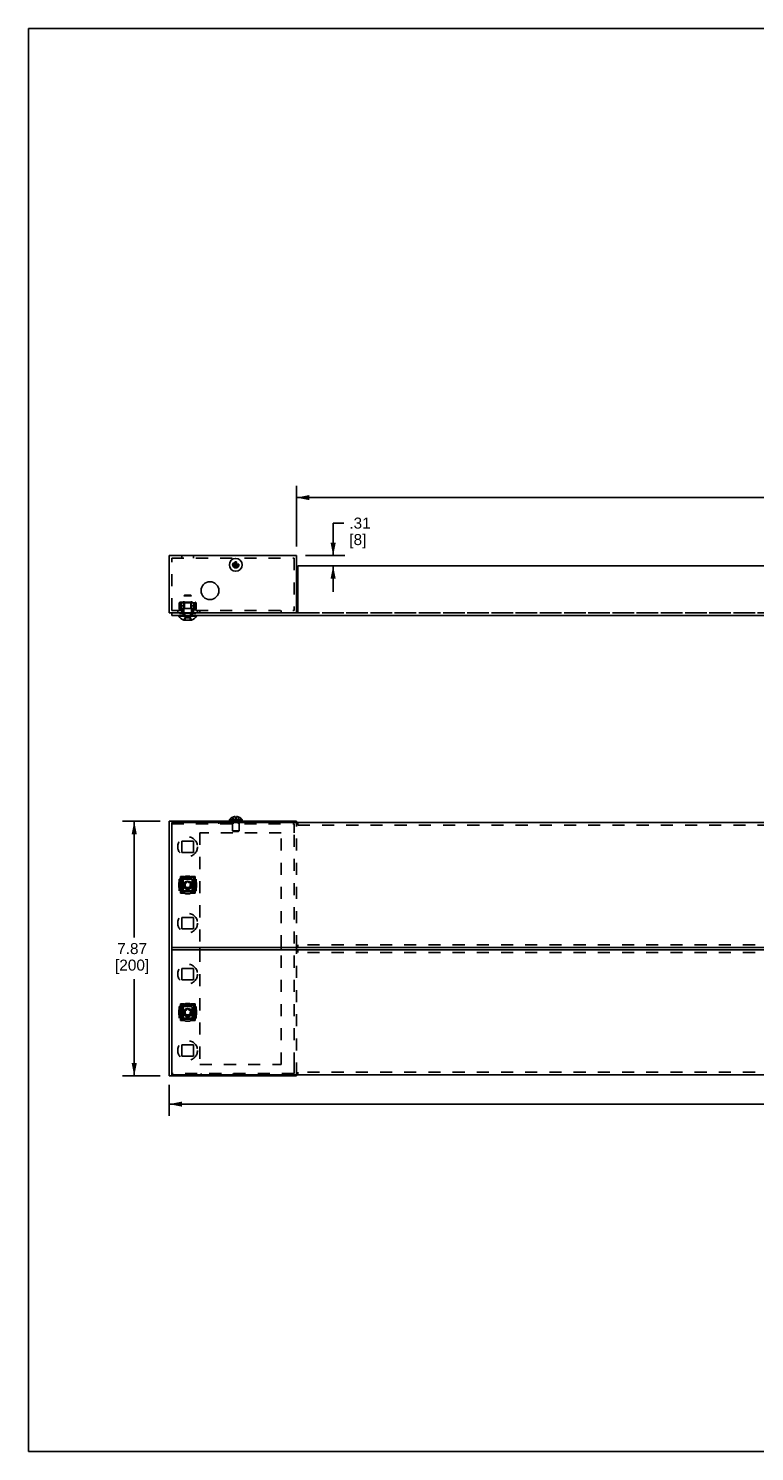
# Model space of a CAD drawing. Header units: inches. Extents: x 0 to 68, y 0 to 44.
# Tile 1 of 4: x 0 to 22.4, y 0 to 44. Entities that reach past the tile are written whole.
import ezdxf

# ---------------------------------------------------------------- set-up
doc = ezdxf.new("R2010")
doc.units = ezdxf.units.IN
doc.header["$LTSCALE"] = 3.74
doc.header["$MEASUREMENT"] = 0
doc.linetypes.add('HIDDEN', pattern=[0.2, 0.1, -0.1])
doc.layers.get('0').update_dxf_attribs({"linetype": 'CONTINUOUS'})
doc.layers.add('DEFAULT_2', color=8, linetype='HIDDEN')
doc.styles.get("Standard").update_dxf_attribs({"font": 'arial.ttf'})
doc.dimstyles.new('DIMSTYLE_1', dxfattribs={"dimtxt": 0.34, "dimasz": 0.4, "dimexe": 0.09, "dimexo": 0.07, "dimgap": 0.0425, "dimtad": 0, "dimtih": 1, "dimtoh": 1, "dimzin": 4, "dimdsep": 46, "dimtxsty": 'Standard', "dimblk": '_FILLED', "dimblk1": '_FILLED', "dimblk2": '_FILLED', "dimcen": 0.09, "dimadec": 3, "dimazin": 1, "dimtfac": 1, "dimtdec": 3, "dimtofl": 0, "dimtmove": 0, "dimatfit": 3, "dimldrblk": '_FILLED', "dimfxl": 0, "dimtolj": 1, "dimtzin": 4, "dimarcsym": 0})

# ---------------------------------------------------------------- blocks, each defined once
blk = doc.blocks.new('_FILLED')
at = {"color": 0, "linetype": 'ByBlock'}
blk.add_solid([(0, 0), (-1, 0.2), (-1, -0.2)], dxfattribs=at)
blk = doc.blocks.new('*D1')
at = {"color": 2, "linetype": 'Continuous'}
for p, q in [((4.07, 19.487), (2.91, 19.487)), ((3.27, 19.487), (3.27, 15.89)), ((3.27, 11.613), (3.27, 14.605)), ((4.07, 11.613), (2.91, 11.613))]:
    blk.add_line(p, q, dxfattribs=at)
at = {"color": 2, "linetype": 'Continuous', "xscale": 0.4, "yscale": 0.4, "zscale": 0.4}
for p, rotation in [((3.27, 19.487), 90), ((3.27, 11.613), 270)]:
    blk.add_blockref('_FILLED', p, dxfattribs=dict(at, rotation=rotation))
at = {"color": 2, "linetype": 'Continuous', "insert": (3.204, 15.72), "char_height": 0.34, "width": 1.05539, "attachment_point": 2, "line_spacing_factor": 0.9}
blk.add_mtext('7.87\\P[200]', dxfattribs=at)
blk = doc.blocks.new('*D2')
at = {"color": 2, "linetype": 'Continuous'}
for p, q in [((4.35, 11.333), (4.35, 10.382)), ((43.642, 11.333), (43.642, 10.382)), ((4.35, 10.742), (23.232, 10.742)), ((43.642, 10.742), (24.76, 10.742))]:
    blk.add_line(p, q, dxfattribs=at)
at = {"color": 2, "linetype": 'Continuous', "xscale": 0.4, "yscale": 0.4, "zscale": 0.4, "rotation": 180}
blk.add_blockref('_FILLED', (4.35, 10.742), dxfattribs=at)
at = {"color": 2, "linetype": 'Continuous', "xscale": 0.4, "yscale": 0.4, "zscale": 0.4}
blk.add_blockref('_FILLED', (43.642, 10.742), dxfattribs=at)
at = {"color": 2, "linetype": 'Continuous', "insert": (23.996, 10.912), "char_height": 0.34, "width": 1.1881, "attachment_point": 2, "line_spacing_factor": 0.9}
blk.add_mtext('39.29\\P[998]', dxfattribs=at)
blk = doc.blocks.new('*D4')
at = {"color": 2, "linetype": 'Continuous'}
for p, q in [((9.418, 27.7), (9.418, 28.706)), ((9.418, 28.706), (9.748, 28.706)), ((8.567, 27.7), (9.778, 27.7)), ((9.418, 27.385), (9.418, 26.585))]:
    blk.add_line(p, q, dxfattribs=at)
at = {"color": 2, "linetype": 'Continuous', "xscale": 0.4, "yscale": 0.4, "zscale": 0.4}
for p, rotation in [((9.418, 27.7), 270), ((9.418, 27.385), 90)]:
    blk.add_blockref('_FILLED', p, dxfattribs=dict(at, rotation=rotation))
at = {"color": 2, "linetype": 'Continuous', "insert": (9.918, 28.876), "char_height": 0.34, "width": 0.65978, "attachment_point": 1, "line_spacing_factor": 0.9}
blk.add_mtext('.31\\P[8]', dxfattribs=at)
blk = doc.blocks.new('*D5')
at = {"color": 2, "linetype": 'Continuous'}
for p, q in [((8.287, 27.98), (8.287, 29.855)), ((8.287, 29.495), (23.232, 29.495)), ((39.705, 29.495), (24.76, 29.495)), ((39.705, 27.98), (39.705, 29.855))]:
    blk.add_line(p, q, dxfattribs=at)
at = {"color": 2, "linetype": 'Continuous', "xscale": 0.4, "yscale": 0.4, "zscale": 0.4, "rotation": 180}
blk.add_blockref('_FILLED', (8.287, 29.495), dxfattribs=at)
at = {"color": 2, "linetype": 'Continuous', "xscale": 0.4, "yscale": 0.4, "zscale": 0.4}
blk.add_blockref('_FILLED', (39.705, 29.495), dxfattribs=at)
at = {"color": 2, "linetype": 'Continuous', "insert": (23.996, 29.665), "char_height": 0.34, "width": 1.1881, "attachment_point": 2, "line_spacing_factor": 0.9}
blk.add_mtext('31.42\\P[798]', dxfattribs=at)

msp = doc.modelspace()

# ---------------------------------------------------------------- linework, layer by layer
at = {"color": 7, "linetype": 'Continuous'}
for p, q in [((0, 0), (0, 44)), ((0, 44), (68, 44)), ((4.35, 27.7), (4.35, 25.928)), ((4.35, 27.7), (8.287, 27.7)), ((6.335, 27.416), (6.484, 27.416)), ((6.386, 27.393), (6.433, 27.439)), ((6.433, 27.393), (6.386, 27.439)), ((6.409, 27.491), (6.409, 27.341)), ((8.287, 27.7), (8.287, 25.928)), ((8.327, 25.928), (8.327, 27.385)), ((8.327, 27.385), (39.665, 27.385)), ((4.35, 25.928), (8.327, 25.928)), ((4.429, 25.928), (4.429, 25.849)), ((43.563, 25.849), (4.429, 25.849)), ((4.646, 25.83), (4.646, 25.849)), ((5.197, 25.83), (4.646, 25.83)), ((4.803, 25.704), (5.039, 25.704)), ((5.197, 25.83), (5.197, 25.849)), ((4.35, 19.487), (4.35, 11.613)), ((8.287, 19.487), (4.35, 19.487)), ((4.429, 19.448), (4.429, 15.589)), ((43.563, 19.448), (4.429, 19.448)), ((6.212, 19.538), (6.212, 19.487)), ((6.212, 19.538), (6.606, 19.538)), ((6.316, 19.618), (6.314, 19.618)), ((6.386, 19.635), (6.389, 19.618)), ((6.43, 19.618), (6.389, 19.618)), ((6.43, 19.618), (6.433, 19.635)), ((6.504, 19.618), (6.502, 19.618)), ((6.606, 19.538), (6.606, 19.487)), ((8.287, 19.448), (8.287, 19.487)), ((4.889, 17.594), (4.904, 17.619)), ((4.938, 17.619), (4.953, 17.594)), ((4.841, 17.528), (4.826, 17.554)), ((4.826, 17.483), (4.841, 17.509)), ((4.843, 17.584), (4.872, 17.584)), ((4.872, 17.453), (4.843, 17.453)), ((4.904, 17.418), (4.889, 17.444)), ((4.953, 17.444), (4.938, 17.418)), ((4.97, 17.584), (5, 17.584)), ((5, 17.453), (4.97, 17.453)), ((5.017, 17.554), (5.002, 17.528)), ((5.002, 17.509), (5.017, 17.483)), ((4.429, 15.589), (43.563, 15.589)), ((4.429, 15.511), (4.429, 11.652)), ((43.563, 15.511), (4.429, 15.511)), ((5.295, 15.589), (5.295, 15.511)), ((7.815, 15.511), (7.815, 15.589)), ((8.287, 15.511), (8.287, 15.589)), ((4.843, 13.647), (4.872, 13.647)), ((4.889, 13.657), (4.904, 13.682)), ((4.938, 13.682), (4.953, 13.657)), ((4.97, 13.647), (5, 13.647)), ((4.841, 13.591), (4.826, 13.617)), ((4.826, 13.546), (4.841, 13.572)), ((4.872, 13.516), (4.843, 13.516)), ((4.904, 13.481), (4.889, 13.507)), ((4.953, 13.507), (4.938, 13.481)), ((5, 13.516), (4.97, 13.516)), ((5.017, 13.617), (5.002, 13.591)), ((5.002, 13.572), (5.017, 13.546)), ((4.35, 11.613), (8.287, 11.613)), ((4.429, 11.652), (43.563, 11.652)), ((8.287, 11.613), (8.287, 11.652)), ((0, 0), (68, 0))]:
    msp.add_line(p, q, dxfattribs=at)
for points in [[(6.386, 27.439), (6.374, 27.439), (6.362, 27.439), (6.351, 27.438), (6.339, 27.438), (6.328, 27.437), (6.316, 27.436)], [(6.316, 27.436), (6.319, 27.433), (6.322, 27.429), (6.325, 27.426), (6.328, 27.423), (6.331, 27.419), (6.335, 27.416)], [(6.335, 27.416), (6.331, 27.413), (6.328, 27.41), (6.325, 27.406), (6.322, 27.403), (6.319, 27.4), (6.316, 27.396)], [(6.316, 27.396), (6.328, 27.395), (6.339, 27.395), (6.351, 27.394), (6.362, 27.394), (6.374, 27.393), (6.386, 27.393)], [(6.389, 27.509), (6.388, 27.498), (6.388, 27.487), (6.387, 27.475), (6.387, 27.463), (6.386, 27.451), (6.386, 27.439)], [(6.386, 27.393), (6.386, 27.381), (6.387, 27.369), (6.387, 27.358), (6.388, 27.346), (6.388, 27.335), (6.389, 27.323)], [(6.409, 27.491), (6.406, 27.494), (6.403, 27.497), (6.4, 27.5), (6.396, 27.503), (6.393, 27.506), (6.389, 27.509)], [(6.389, 27.323), (6.393, 27.326), (6.396, 27.329), (6.4, 27.332), (6.403, 27.335), (6.406, 27.338), (6.409, 27.341)], [(6.43, 27.509), (6.426, 27.506), (6.423, 27.503), (6.419, 27.5), (6.416, 27.497), (6.413, 27.494), (6.409, 27.491)], [(6.409, 27.341), (6.413, 27.338), (6.416, 27.335), (6.419, 27.332), (6.423, 27.329), (6.426, 27.326), (6.43, 27.323)], [(6.433, 27.439), (6.432, 27.451), (6.432, 27.463), (6.432, 27.475), (6.431, 27.487), (6.43, 27.498), (6.43, 27.509)], [(6.43, 27.323), (6.43, 27.335), (6.431, 27.346), (6.432, 27.358), (6.432, 27.369), (6.432, 27.381), (6.433, 27.393)], [(6.502, 27.436), (6.491, 27.437), (6.48, 27.438), (6.468, 27.438), (6.456, 27.439), (6.444, 27.439), (6.433, 27.439)], [(6.433, 27.393), (6.444, 27.393), (6.456, 27.394), (6.468, 27.394), (6.48, 27.395), (6.491, 27.395), (6.502, 27.396)], [(6.484, 27.416), (6.487, 27.419), (6.49, 27.423), (6.493, 27.426), (6.496, 27.429), (6.499, 27.433), (6.502, 27.436)], [(6.502, 27.396), (6.499, 27.4), (6.496, 27.403), (6.493, 27.406), (6.49, 27.41), (6.487, 27.413), (6.484, 27.416)], [(6.386, 19.635), (6.374, 19.633), (6.362, 19.631), (6.351, 19.629), (6.339, 19.625), (6.328, 19.622), (6.316, 19.618)], [(6.468, 19.629), (6.456, 19.631), (6.444, 19.633), (6.433, 19.635)], [(6.468, 19.629), (6.48, 19.625), (6.491, 19.622), (6.502, 19.618)]]:
    msp.add_lwpolyline(points, dxfattribs=at)
for centre, radius in [((6.409, 27.416), 0.197), ((5.61, 26.617), 0.276), ((4.921, 17.519), 0.276), ((4.921, 17.519), 0.118), ((4.921, 13.582), 0.276), ((4.921, 13.582), 0.118)]:
    msp.add_circle(centre, radius, dxfattribs=at)
for centre, radius, start, end in [((6.409, 27.416), 0.0951, 167.6977, 192.3023), ((6.409, 27.416), 0.0951, 77.6977, 102.3023), ((6.409, 27.416), 0.0951, 257.6977, 282.3023), ((6.409, 27.416), 0.0951, 347.6977, 12.3023), ((4.921, 26.013), 0.331, 213.5955, 249.0849), ((4.921, 26.013), 0.331, 290.9151, 326.4045), ((6.409, 19.391), 0.246, 112.7252, 143.1301), ((6.409, 19.391), 0.246, 36.8699, 67.2748), ((4.921, 17.609), 0.0197, 30, 150), ((4.843, 17.564), 0.0197, 90, 210), ((4.843, 17.473), 0.0197, 150, 270), ((4.823, 17.519), 0.0197, 330, 30), ((4.872, 17.604), 0.0197, 270, 330), ((4.872, 17.434), 0.0197, 30, 90), ((4.921, 17.428), 0.0197, 210, 330), ((4.97, 17.604), 0.0197, 210, 270), ((4.97, 17.434), 0.0197, 90, 150), ((5.019, 17.519), 0.0197, 150, 210), ((5, 17.564), 0.0197, 330, 90), ((5, 17.473), 0.0197, 270, 30), ((4.843, 13.627), 0.0197, 90, 210), ((4.872, 13.667), 0.0197, 270, 330), ((4.921, 13.672), 0.0197, 30, 150), ((4.97, 13.667), 0.0197, 210, 270), ((5, 13.627), 0.0197, 330, 90), ((4.843, 13.536), 0.0197, 150, 270), ((4.823, 13.582), 0.0197, 330, 30), ((4.872, 13.497), 0.0197, 30, 90), ((4.921, 13.491), 0.0197, 210, 330), ((4.97, 13.497), 0.0197, 90, 150), ((5.019, 13.582), 0.0197, 150, 210), ((5, 13.536), 0.0197, 270, 30)]:
    msp.add_arc(centre, radius, start, end, dxfattribs=at)
at = {"layer": 'DEFAULT_2', "color": 8, "linetype": 'HIDDEN'}
for p, q in [((4.429, 26.007), (4.429, 27.621)), ((4.429, 27.621), (8.208, 27.621)), ((4.744, 27.7), (4.744, 27.621)), ((5.098, 27.7), (5.098, 27.621)), ((8.208, 27.621), (8.208, 26.007)), ((4.823, 26.479), (4.803, 26.46)), ((4.803, 25.92), (4.803, 26.46)), ((5.039, 26.46), (4.803, 26.46)), ((4.823, 26.479), (5.02, 26.479)), ((5.02, 26.479), (5.039, 26.46)), ((5.039, 25.92), (5.039, 26.46)), ((4.429, 26.007), (8.208, 26.007)), ((4.616, 26.007), (4.616, 25.928)), ((4.655, 26.066), (4.655, 26.223)), ((4.675, 26.223), (4.675, 26.066)), ((4.695, 26.145), (4.695, 26.263)), ((4.695, 26.263), (5.148, 26.263)), ((5.148, 26.243), (4.695, 26.243)), ((4.813, 26.145), (4.695, 26.145)), ((4.695, 26.046), (4.744, 26.046)), ((4.695, 26.026), (4.744, 26.026)), ((4.705, 26.075), (4.705, 26.232)), ((5.128, 26.242), (4.714, 26.242)), ((5.128, 26.065), (4.714, 26.065)), ((4.734, 26.232), (4.734, 26.075)), ((4.734, 26.073), (4.734, 26.071)), ((4.734, 26.071), (4.735, 26.07)), ((4.736, 26.241), (4.736, 26.24)), ((4.744, 26.007), (4.744, 25.928)), ((4.764, 26.007), (4.764, 25.948)), ((4.783, 26.263), (4.783, 26.243)), ((4.783, 26.007), (4.783, 25.948)), ((4.813, 26.145), (4.813, 26.263)), ((4.824, 26.242), (4.824, 26.065)), ((5.018, 26.242), (5.018, 26.065)), ((5.029, 26.145), (5.029, 26.263)), ((5.148, 26.145), (5.029, 26.145)), ((5.059, 26.263), (5.059, 26.243)), ((5.059, 25.948), (5.059, 26.007)), ((5.079, 25.948), (5.079, 26.007)), ((5.098, 26.046), (5.148, 26.046)), ((5.098, 26.026), (5.148, 26.026)), ((5.098, 26.007), (5.098, 25.928)), ((5.106, 26.241), (5.107, 26.24)), ((5.108, 26.232), (5.108, 26.075)), ((5.108, 26.075), (5.108, 26.074)), ((5.108, 26.073), (5.108, 26.074)), ((5.108, 26.071), (5.108, 26.073)), ((5.138, 26.232), (5.138, 26.075)), ((5.148, 26.263), (5.148, 26.145)), ((5.167, 26.066), (5.167, 26.223)), ((5.187, 26.223), (5.187, 26.066)), ((5.226, 26.007), (5.226, 25.928)), ((5.295, 25.928), (5.295, 26.007)), ((7.815, 26.007), (7.815, 25.928)), ((4.665, 25.908), (4.665, 25.928)), ((4.744, 25.908), (4.665, 25.908)), ((4.783, 25.928), (4.783, 25.849)), ((5.039, 25.92), (4.803, 25.92)), ((4.823, 25.782), (4.823, 25.704)), ((5.019, 25.782), (4.823, 25.782)), ((4.843, 25.782), (4.843, 25.704)), ((4.999, 25.782), (4.999, 25.704)), ((5.019, 25.782), (5.019, 25.704)), ((5.059, 25.928), (5.059, 25.849)), ((5.177, 25.908), (5.098, 25.908)), ((5.177, 25.908), (5.177, 25.928)), ((8.327, 25.928), (39.665, 25.928)), ((39.665, 25.928), (8.327, 25.928)), ((4.429, 19.133), (4.429, 19.408)), ((4.429, 19.408), (8.208, 19.408)), ((5.335, 19.408), (5.335, 19.487)), ((5.886, 19.408), (5.886, 19.487)), ((6.311, 19.487), (6.311, 19.187)), ((6.335, 19.503), (6.314, 19.618)), ((6.326, 19.408), (6.326, 19.487)), ((6.335, 19.503), (6.484, 19.503)), ((6.389, 19.618), (6.409, 19.503)), ((6.43, 19.618), (6.409, 19.503)), ((6.484, 19.503), (6.504, 19.618)), ((6.493, 19.408), (6.493, 19.487)), ((6.508, 19.487), (6.508, 19.187)), ((8.208, 19.408), (8.208, 19.133)), ((8.287, 15.589), (8.287, 19.448)), ((8.327, 19.369), (8.327, 19.448)), ((8.327, 19.369), (39.665, 19.369)), ((5.295, 19.133), (5.295, 15.589)), ((7.815, 19.133), (5.295, 19.133)), ((6.326, 19.172), (6.311, 19.187)), ((6.508, 19.187), (6.311, 19.187)), ((6.493, 19.172), (6.326, 19.172)), ((6.493, 19.172), (6.508, 19.187)), ((7.815, 15.589), (7.815, 19.133)), ((8.209, 11.967), (8.209, 19.133)), ((4.744, 18.523), (4.744, 18.877)), ((4.744, 18.877), (5.098, 18.877)), ((5.098, 18.523), (4.744, 18.523)), ((5.098, 18.877), (5.098, 18.523)), ((4.655, 17.696), (4.655, 17.341)), ((4.655, 17.696), (5.187, 17.696)), ((4.665, 17.696), (4.665, 17.341)), ((4.675, 17.696), (4.675, 17.341)), ((4.695, 17.696), (4.695, 17.775)), ((4.813, 17.775), (4.695, 17.775)), ((4.813, 17.755), (4.695, 17.755)), ((4.734, 17.735), (4.705, 17.706)), ((4.705, 17.706), (4.705, 17.332)), ((4.705, 17.706), (4.705, 17.705)), ((4.705, 17.706), (4.705, 17.706)), ((4.707, 17.705), (4.705, 17.705)), ((4.707, 17.705), (4.707, 17.704)), ((5.108, 17.735), (4.734, 17.735)), ((4.735, 17.733), (4.734, 17.734)), ((4.738, 17.725), (4.735, 17.733)), ((4.738, 17.725), (4.735, 17.733)), ((4.744, 17.696), (4.744, 17.341)), ((4.764, 17.696), (4.764, 17.341)), ((4.783, 17.696), (4.783, 17.341)), ((4.813, 17.696), (4.813, 17.775)), ((5.029, 17.696), (5.029, 17.775)), ((5.148, 17.775), (5.029, 17.775)), ((5.148, 17.755), (5.029, 17.755)), ((5.059, 17.696), (5.059, 17.341)), ((5.079, 17.696), (5.079, 17.341)), ((5.098, 17.696), (5.098, 17.341)), ((5.107, 17.732), (5.105, 17.728)), ((5.105, 17.727), (5.105, 17.728)), ((5.107, 17.733), (5.108, 17.734)), ((5.107, 17.733), (5.107, 17.732)), ((5.108, 17.735), (5.108, 17.735)), ((5.108, 17.735), (5.108, 17.734)), ((5.108, 17.735), (5.138, 17.706)), ((5.129, 17.702), (5.13, 17.703)), ((5.13, 17.703), (5.135, 17.704)), ((5.135, 17.704), (5.136, 17.705)), ((5.138, 17.706), (5.138, 17.332)), ((5.148, 17.696), (5.148, 17.775)), ((5.167, 17.696), (5.167, 17.341)), ((5.177, 17.341), (5.177, 17.696)), ((5.187, 17.696), (5.187, 17.341)), ((5.187, 17.341), (4.655, 17.341)), ((4.695, 17.263), (4.695, 17.341)), ((4.695, 17.282), (4.813, 17.282)), ((4.813, 17.263), (4.695, 17.263)), ((4.705, 17.332), (4.734, 17.302)), ((4.707, 17.332), (4.705, 17.332)), ((4.714, 17.336), (4.707, 17.332)), ((4.714, 17.336), (4.707, 17.332)), ((4.735, 17.304), (4.734, 17.303)), ((4.734, 17.302), (4.734, 17.303)), ((4.734, 17.302), (4.734, 17.302)), ((5.108, 17.302), (4.734, 17.302)), ((4.735, 17.305), (4.737, 17.309)), ((4.735, 17.304), (4.735, 17.305)), ((4.738, 17.311), (4.737, 17.309)), ((4.813, 17.263), (4.813, 17.341)), ((5.029, 17.263), (5.029, 17.341)), ((5.148, 17.282), (5.029, 17.282)), ((5.148, 17.263), (5.029, 17.263)), ((5.104, 17.312), (5.107, 17.304)), ((5.104, 17.312), (5.107, 17.304)), ((5.107, 17.304), (5.108, 17.303)), ((5.138, 17.332), (5.108, 17.302)), ((5.136, 17.332), (5.128, 17.336)), ((5.136, 17.332), (5.128, 17.336)), ((5.137, 17.332), (5.136, 17.332)), ((5.148, 17.263), (5.148, 17.341)), ((4.744, 16.16), (4.744, 16.515)), ((4.744, 16.515), (5.098, 16.515)), ((5.098, 16.515), (5.098, 16.16)), ((5.098, 16.16), (4.744, 16.16)), ((4.429, 15.511), (4.429, 15.589)), ((5.295, 15.511), (5.295, 11.967)), ((7.815, 11.967), (7.815, 15.511)), ((8.287, 11.652), (8.287, 15.511)), ((8.327, 15.589), (8.327, 15.668)), ((39.665, 15.668), (8.327, 15.668)), ((8.327, 15.432), (8.327, 15.511)), ((39.665, 15.432), (8.327, 15.432)), ((4.744, 14.586), (4.744, 14.94)), ((4.744, 14.94), (5.098, 14.94)), ((5.098, 14.586), (4.744, 14.586)), ((5.098, 14.94), (5.098, 14.586)), ((4.655, 13.759), (4.655, 13.404)), ((4.655, 13.759), (5.187, 13.759)), ((4.665, 13.759), (4.665, 13.404)), ((4.675, 13.759), (4.675, 13.404)), ((4.695, 13.759), (4.695, 13.838)), ((4.813, 13.838), (4.695, 13.838)), ((4.813, 13.818), (4.695, 13.818)), ((4.734, 13.798), (4.705, 13.769)), ((4.705, 13.769), (4.705, 13.395)), ((4.705, 13.769), (4.705, 13.769)), ((4.707, 13.768), (4.705, 13.768)), ((4.705, 13.768), (4.705, 13.768)), ((4.707, 13.768), (4.707, 13.767)), ((5.108, 13.798), (4.734, 13.798)), ((4.735, 13.796), (4.734, 13.797)), ((4.738, 13.788), (4.735, 13.796)), ((4.738, 13.788), (4.735, 13.796)), ((4.744, 13.759), (4.744, 13.404)), ((4.764, 13.759), (4.764, 13.404)), ((4.783, 13.759), (4.783, 13.404)), ((4.813, 13.759), (4.813, 13.838)), ((5.029, 13.759), (5.029, 13.838)), ((5.148, 13.838), (5.029, 13.838)), ((5.148, 13.818), (5.029, 13.818)), ((5.059, 13.759), (5.059, 13.404)), ((5.079, 13.759), (5.079, 13.404)), ((5.098, 13.759), (5.098, 13.404)), ((5.107, 13.795), (5.105, 13.791)), ((5.105, 13.79), (5.105, 13.791)), ((5.107, 13.796), (5.108, 13.797)), ((5.107, 13.796), (5.107, 13.795)), ((5.108, 13.798), (5.108, 13.798)), ((5.108, 13.798), (5.108, 13.797)), ((5.108, 13.798), (5.138, 13.769)), ((5.128, 13.765), (5.136, 13.768)), ((5.128, 13.765), (5.136, 13.768)), ((5.136, 13.768), (5.137, 13.768)), ((5.138, 13.769), (5.138, 13.395)), ((5.148, 13.759), (5.148, 13.838)), ((5.167, 13.759), (5.167, 13.404)), ((5.177, 13.404), (5.177, 13.759)), ((5.187, 13.759), (5.187, 13.404)), ((5.187, 13.404), (4.655, 13.404)), ((4.695, 13.326), (4.695, 13.404)), ((4.695, 13.345), (4.813, 13.345)), ((4.813, 13.326), (4.695, 13.326)), ((4.705, 13.395), (4.734, 13.365)), ((4.707, 13.395), (4.705, 13.395)), ((4.714, 13.399), (4.707, 13.395)), ((4.714, 13.399), (4.707, 13.395)), ((4.735, 13.367), (4.734, 13.366)), ((4.734, 13.365), (4.734, 13.366)), ((4.734, 13.365), (4.734, 13.365)), ((5.108, 13.365), (4.734, 13.365)), ((4.735, 13.368), (4.737, 13.372)), ((4.735, 13.367), (4.735, 13.368)), ((4.738, 13.374), (4.737, 13.372)), ((4.813, 13.326), (4.813, 13.404)), ((5.029, 13.326), (5.029, 13.404)), ((5.148, 13.345), (5.029, 13.345)), ((5.148, 13.326), (5.029, 13.326)), ((5.104, 13.375), (5.107, 13.367)), ((5.104, 13.375), (5.107, 13.367)), ((5.107, 13.367), (5.108, 13.366)), ((5.138, 13.395), (5.108, 13.365)), ((5.136, 13.395), (5.128, 13.399)), ((5.136, 13.395), (5.128, 13.399)), ((5.137, 13.395), (5.136, 13.395)), ((5.148, 13.326), (5.148, 13.404)), ((4.744, 12.223), (4.744, 12.578)), ((4.744, 12.578), (5.098, 12.578)), ((5.098, 12.578), (5.098, 12.223)), ((4.429, 11.692), (4.429, 11.967)), ((5.098, 12.223), (4.744, 12.223)), ((5.295, 11.967), (7.815, 11.967)), ((8.208, 11.967), (8.208, 11.692)), ((8.208, 11.692), (4.429, 11.692)), ((5.335, 11.692), (5.335, 11.613)), ((5.886, 11.692), (5.886, 11.613)), ((6.326, 11.692), (6.326, 11.613)), ((6.493, 11.692), (6.493, 11.613)), ((8.327, 11.652), (8.327, 11.731)), ((39.665, 11.731), (8.327, 11.731))]:
    msp.add_line(p, q, dxfattribs=at)
for points in [[(4.735, 26.239), (4.735, 26.238), (4.735, 26.237), (4.734, 26.236), (4.734, 26.235), (4.734, 26.234), (4.734, 26.232)], [(4.735, 26.238), (4.735, 26.237), (4.734, 26.236), (4.734, 26.235), (4.734, 26.234), (4.734, 26.232)], [(4.734, 26.073), (4.734, 26.074), (4.734, 26.075)], [(4.737, 26.241), (4.736, 26.241), (4.736, 26.24), (4.735, 26.239)], [(4.735, 26.07), (4.735, 26.069), (4.735, 26.068), (4.736, 26.067), (4.736, 26.067), (4.737, 26.066), (4.737, 26.066), (4.738, 26.065), (4.738, 26.065)], [(4.738, 26.065), (4.738, 26.065), (4.737, 26.065), (4.737, 26.066), (4.736, 26.067), (4.736, 26.067), (4.735, 26.068), (4.735, 26.069), (4.735, 26.07)], [(4.738, 26.242), (4.737, 26.242), (4.737, 26.241)], [(4.738, 26.242), (4.738, 26.242), (4.737, 26.242)], [(5.104, 26.242), (5.105, 26.242), (5.105, 26.242)], [(5.104, 26.065), (5.105, 26.065), (5.105, 26.065), (5.106, 26.066), (5.106, 26.067), (5.107, 26.067), (5.107, 26.068), (5.107, 26.069), (5.108, 26.07), (5.108, 26.071)], [(5.108, 26.07), (5.107, 26.069), (5.107, 26.068), (5.107, 26.067), (5.106, 26.067), (5.106, 26.066), (5.105, 26.066), (5.105, 26.065), (5.104, 26.065)], [(5.105, 26.242), (5.105, 26.242), (5.106, 26.241)], [(5.106, 26.241), (5.106, 26.241), (5.107, 26.24), (5.107, 26.239)], [(5.107, 26.239), (5.107, 26.238), (5.108, 26.237), (5.108, 26.236), (5.108, 26.235), (5.108, 26.234), (5.108, 26.232)], [(5.107, 26.238), (5.108, 26.237), (5.108, 26.236), (5.108, 26.235), (5.108, 26.234), (5.108, 26.232)], [(6.316, 19.618), (6.319, 19.597), (6.322, 19.578), (6.325, 19.558), (6.328, 19.539), (6.331, 19.521), (6.335, 19.503)], [(6.502, 19.618), (6.499, 19.597), (6.496, 19.578), (6.493, 19.558), (6.49, 19.539), (6.487, 19.521), (6.484, 19.503)], [(4.705, 17.705), (4.705, 17.706), (4.705, 17.706), (4.705, 17.706)], [(4.713, 17.702), (4.712, 17.703), (4.707, 17.705)], [(4.71, 17.703), (4.713, 17.702), (4.714, 17.702)], [(4.735, 17.733), (4.734, 17.734), (4.734, 17.735), (4.734, 17.735), (4.734, 17.735)], [(4.734, 17.734), (4.734, 17.735), (4.734, 17.735), (4.734, 17.735)], [(5.106, 17.729), (5.105, 17.727), (5.104, 17.725)], [(5.108, 17.734), (5.108, 17.735), (5.108, 17.735), (5.108, 17.735)], [(5.128, 17.702), (5.129, 17.702), (5.13, 17.703)], [(5.135, 17.704), (5.136, 17.705), (5.137, 17.705)], [(5.136, 17.705), (5.137, 17.705), (5.137, 17.706), (5.138, 17.706), (5.138, 17.706)], [(5.137, 17.705), (5.137, 17.705), (5.138, 17.706), (5.138, 17.706)], [(4.707, 17.332), (4.705, 17.332), (4.705, 17.332), (4.705, 17.332), (4.705, 17.332)], [(4.705, 17.332), (4.705, 17.332), (4.705, 17.332), (4.705, 17.332)], [(4.734, 17.303), (4.734, 17.302), (4.734, 17.302), (4.734, 17.302)], [(4.737, 17.308), (4.738, 17.311), (4.738, 17.312)], [(5.107, 17.304), (5.108, 17.303), (5.108, 17.302), (5.108, 17.302), (5.108, 17.302)], [(5.108, 17.303), (5.108, 17.302), (5.108, 17.302), (5.108, 17.302)], [(5.138, 17.332), (5.138, 17.332), (5.137, 17.332), (5.137, 17.332), (5.136, 17.332)], [(5.138, 17.332), (5.138, 17.332), (5.137, 17.332), (5.137, 17.332)], [(4.705, 13.768), (4.705, 13.768), (4.705, 13.769), (4.705, 13.769)], [(4.713, 13.765), (4.712, 13.766), (4.707, 13.768)], [(4.71, 13.766), (4.713, 13.765), (4.714, 13.765)], [(4.735, 13.796), (4.734, 13.797), (4.734, 13.798), (4.734, 13.798), (4.734, 13.798)], [(4.734, 13.797), (4.734, 13.798), (4.734, 13.798), (4.734, 13.798)], [(5.106, 13.792), (5.105, 13.79), (5.104, 13.788)], [(5.108, 13.797), (5.108, 13.798), (5.108, 13.798), (5.108, 13.798)], [(5.136, 13.768), (5.137, 13.768), (5.137, 13.768), (5.138, 13.769), (5.138, 13.769)], [(5.137, 13.768), (5.137, 13.768), (5.138, 13.769), (5.138, 13.769)], [(4.707, 13.395), (4.705, 13.395), (4.705, 13.395), (4.705, 13.395), (4.705, 13.395)], [(4.705, 13.395), (4.705, 13.395), (4.705, 13.395), (4.705, 13.395)], [(4.734, 13.366), (4.734, 13.365), (4.734, 13.365), (4.734, 13.365)], [(4.737, 13.371), (4.738, 13.374), (4.738, 13.375)], [(5.107, 13.367), (5.108, 13.366), (5.108, 13.365), (5.108, 13.365), (5.108, 13.365)], [(5.108, 13.366), (5.108, 13.365), (5.108, 13.365), (5.108, 13.365)], [(5.138, 13.395), (5.138, 13.395), (5.137, 13.395), (5.137, 13.395), (5.136, 13.395)], [(5.138, 13.395), (5.138, 13.395), (5.137, 13.395), (5.137, 13.395)]]:
    msp.add_lwpolyline(points, dxfattribs=at)
for centre, radius in [((6.409, 27.416), 0.0984), ((6.409, 27.416), 0.0837), ((6.409, 27.416), 0.0835), ((4.921, 18.7), 0.305), ((4.921, 17.519), 0.138), ((4.921, 17.519), 0.0984), ((4.921, 17.519), 0.0968), ((4.921, 17.519), 0.0827), ((4.921, 16.338), 0.305), ((4.921, 14.763), 0.305), ((4.921, 13.582), 0.138), ((4.921, 13.582), 0.0984), ((4.921, 13.582), 0.0968), ((4.921, 13.582), 0.0827), ((4.921, 12.401), 0.305)]:
    msp.add_circle(centre, radius, dxfattribs=at)
for centre, radius, start, end in [((4.695, 26.223), 0.0394, 90, 180), ((4.695, 26.066), 0.0394, 180, 270), ((4.695, 26.223), 0.0197, 90, 180), ((4.695, 26.066), 0.0197, 180, 270), ((4.714, 26.232), 0.00984, 90, 180), ((4.714, 26.075), 0.00984, 180, 270), ((4.744, 26.007), 0.0394, 0, 90), ((4.744, 26.007), 0.0197, 0, 90), ((5.098, 26.007), 0.0394, 90, 180), ((5.098, 26.007), 0.0197, 90, 180), ((5.128, 26.232), 0.00984, 0, 90), ((5.128, 26.075), 0.00984, 270, 360), ((5.148, 26.223), 0.0394, 0, 90), ((5.148, 26.223), 0.0197, 0, 90), ((5.148, 26.066), 0.0394, 270, 360), ((5.148, 26.066), 0.0197, 270, 360), ((4.744, 25.948), 0.0394, 270, 360), ((4.744, 25.948), 0.0197, 270, 360), ((4.803, 25.885), 0.0354, 269.9896, 90), ((5.039, 25.885), 0.0354, 90, 270.0104), ((5.098, 25.948), 0.0394, 180, 270), ((5.098, 25.948), 0.0197, 180, 270)]:
    msp.add_arc(centre, radius, start, end, dxfattribs=at)

# ---------------------------------------------------------------- dimensions: what is measured, and where the dimension line sits
at = {"color": 2, "linetype": 'Continuous'}
for base, p1, p2, picture, middle in [((39.705, 29.495), (8.287, 27.91), (39.705, 27.91), '*D5', (23.996, 29.24)), ((43.642, 10.742), (4.35, 11.403), (43.642, 11.403), '*D2', (23.996, 10.487))]:
    dim = msp.add_linear_dim(base=base, p1=p1, p2=p2, text='<>\\P[]', dimstyle='DIMSTYLE_1', dxfattribs=at)
    dim.commit()
    dim.dimension.update_dxf_attribs({"geometry": picture, "text_midpoint": middle, "dimtype": 160})
for base, p1, p2, angle, picture, middle in [((9.41765, 27.69971), (8.32665, 27.38474), (8.49728, 27.69971), 90, '*D4', (10.24754, 28.45112)), ((3.27, 11.613), (4.14, 19.487), (4.14, 11.613), 270, '*D1', (3.27, 15.295))]:
    dim = msp.add_linear_dim(base=base, p1=p1, p2=p2, angle=angle, text='<>\\P[]', dimstyle='DIMSTYLE_1', dxfattribs=at)
    dim.commit()
    dim.dimension.update_dxf_attribs({"geometry": picture, "text_midpoint": middle, "dimtype": 160})

doc.saveas('drawing.dxf')
